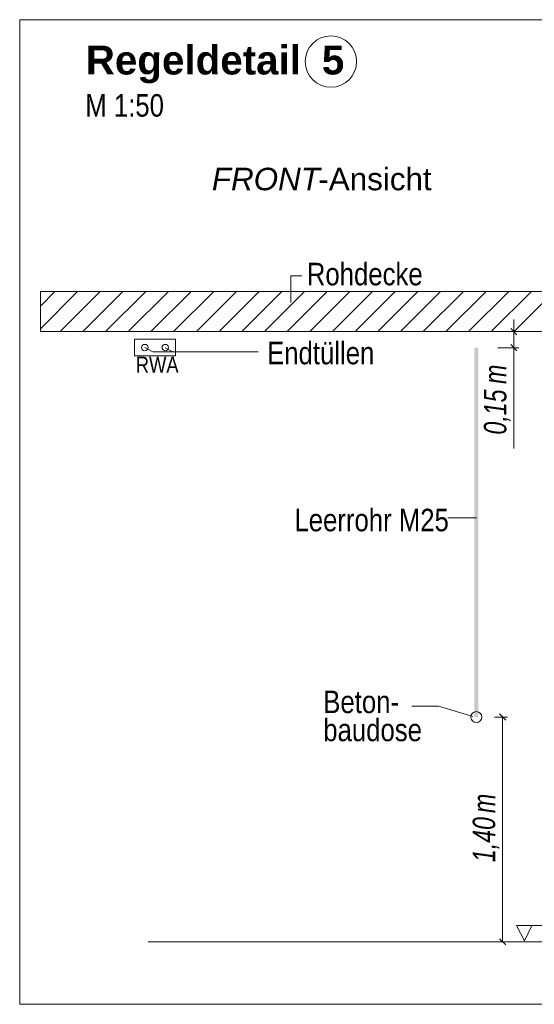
# Model space of a CAD drawing. Extents: x -620 to 3480, y 62 to 1102.
# Tile 224 of 256: x 128 to 160, y 835 to 896. Entities that reach past the tile are written whole.
import ezdxf
from ezdxf.lldxf.tags import DXFTag

# ---------------------------------------------------------------- set-up
doc = ezdxf.new("R2010")
doc.units = 0
doc.layers.get('0').update_dxf_attribs({"lineweight": 13})
for name, color, linetype, lineweight, true_color in [('E_Aussparung Bemaßung-A06G9STT8I', 5, 'Continuous', 9, 0x0000ff), ('E_Betonbaudose', 1, 'Continuous', 13, 0xff0000), ('E_Detail_Beschriftung', 7, 'Continuous', 13, 0x009900), ('E_Detail_Wandschraffur', 7, 'Continuous', 5, 0xc0c0c0), ('E_FT_RWA', 7, 'Continuous', 13, 0xe26e0e), ('E_Leerrohr Beschriftung', 1, 'Continuous', 9, 0xff0000)]:
    doc.layers.add(name, color=color, linetype=linetype, lineweight=lineweight, true_color=true_color)
doc.layers.add('E_Detail_Linie_Text_Bem', color=7, linetype='Continuous', lineweight=13)
doc.styles.get("Standard").update_dxf_attribs({"font": 'ARIALN.TTF'})
tags = doc.linetypes.add('fein_strichliert', pattern=[4, 1, -2, 1]).pattern_tags.tags
tags[8:9] = [DXFTag(74, 4), DXFTag(75, 0), DXFTag(340, '0'), DXFTag(46, 0.0), DXFTag(50, 0.0), DXFTag(44, 0.0), DXFTag(45, 0.0)]
tags[6:7] = [DXFTag(74, 4), DXFTag(75, 0), DXFTag(340, '0'), DXFTag(46, 0.0), DXFTag(50, 0.0), DXFTag(44, 0.0), DXFTag(45, 0.0)]
tags[4:5] = [DXFTag(74, 4), DXFTag(75, 0), DXFTag(340, '0'), DXFTag(46, 0.0), DXFTag(50, 0.0), DXFTag(44, 0.0), DXFTag(45, 0.0)]
tags = doc.linetypes.add('fein_strichliert-A06G9STX8I', pattern=[4, 1, -2, 1]).pattern_tags.tags
tags[8:9] = [DXFTag(74, 4), DXFTag(75, 0), DXFTag(340, '0'), DXFTag(46, 0.0), DXFTag(50, 0.0), DXFTag(44, 0.0), DXFTag(45, 0.0)]
tags[6:7] = [DXFTag(74, 4), DXFTag(75, 0), DXFTag(340, '0'), DXFTag(46, 0.0), DXFTag(50, 0.0), DXFTag(44, 0.0), DXFTag(45, 0.0)]
tags[4:5] = [DXFTag(74, 4), DXFTag(75, 0), DXFTag(340, '0'), DXFTag(46, 0.0), DXFTag(50, 0.0), DXFTag(44, 0.0), DXFTag(45, 0.0)]

# ---------------------------------------------------------------- blocks, each defined once
blk = doc.blocks.new('Referenz-A06G9STY8I')
at = {"layer": 'E_Aussparung Bemaßung-A06G9STT8I', "linetype": 'Continuous', "ltscale": 0.13}
for p, q in [((158.97, 877.604), (158.97, 869.566)), ((159.27, 876.84), (157.97, 876.84)), ((158.779, 877.031), (159.161, 876.649)), ((159.27, 875.84), (157.97, 875.84)), ((158.779, 876.031), (159.161, 875.649)), ((158.461, 852.649), (158.079, 853.031)), ((158.57, 852.84), (157.77, 852.84)), ((158.27, 852.84), (158.27, 838.84)), ((158.57, 838.84), (157.77, 838.84)), ((158.461, 838.649), (158.079, 839.031))]:
    blk.add_line(p, q, dxfattribs=at)
at = {"layer": 'E_Betonbaudose', "linetype": 'Continuous', "ltscale": 0.13}
for centre, radius in [((135.968, 875.85), 0.2), ((137.243, 875.85), 0.2), ((156.629, 852.84), 0.34)]:
    blk.add_circle(centre, radius, dxfattribs=at)
at = {"layer": 'E_Detail_Linie_Text_Bem', "linetype": 'fein_strichliert-A06G9STX8I', "ltscale": 0.65}
for p, q in [((190.937, 896.268), (128.168, 896.268)), ((128.168, 896.268), (128.168, 834.951)), ((128.168, 834.951), (187.911, 834.951))]:
    blk.add_line(p, q, dxfattribs=at)
at = {"layer": 'E_Detail_Linie_Text_Bem', "color": 0, "linetype": 'Continuous', "ltscale": 0.13}
for p, q in [((145.059, 878.661), (145.059, 880.309)), ((145.059, 880.309), (145.745, 880.309)), ((136.458, 875.579), (135.968, 875.85)), ((137.715, 875.579), (137.243, 875.84)), ((136.458, 875.579), (143.027, 875.579)), ((154.863, 865.254), (156.648, 865.254)), ((152.601, 853.514), (154.262, 853.514)), ((154.262, 853.514), (156.413, 852.873)), ((159.637, 838.906), (159.128, 839.856)), ((159.128, 839.856), (161.812, 839.856)), ((160.095, 839.859), (159.637, 838.906))]:
    blk.add_line(p, q, dxfattribs=at)
at = {"layer": 'E_Detail_Linie_Text_Bem', "linetype": 'Continuous', "ltscale": 0.13}
for p, q in [((180.785, 879.34), (129.457, 879.34)), ((129.457, 879.34), (129.457, 876.84)), ((129.457, 876.84), (139.85, 876.84)), ((129.457, 876.84), (178.285, 876.84)), ((139.85, 876.84), (180.785, 876.84)), ((136.184, 838.84), (173.197, 838.84))]:
    blk.add_line(p, q, dxfattribs=at)
blk.add_solid([(156.754, 875.841), (156.754, 852.84), (156.504, 875.84), (156.504, 852.84)], dxfattribs=at)
at = {"layer": 'E_Detail_Wandschraffur', "linetype": 'ByBlock', "ltscale": 0.13}
for p, q in [((129.457, 877.019), (131.779, 879.34)), ((132.107, 876.84), (134.607, 879.34)), ((134.936, 876.84), (137.436, 879.34)), ((137.764, 876.84), (140.264, 879.34)), ((140.593, 876.84), (143.093, 879.34)), ((143.421, 876.84), (145.921, 879.34)), ((146.25, 876.84), (148.75, 879.34)), ((149.078, 876.84), (151.578, 879.34)), ((151.906, 876.84), (154.406, 879.34)), ((154.735, 876.84), (157.235, 879.34)), ((157.563, 876.84), (160.063, 879.34))]:
    blk.add_line(p, q, dxfattribs=at)
at = {"layer": 'E_Detail_Wandschraffur', "linetype": 'fein_strichliert', "ltscale": 0.13}
for p, q in [((129.457, 878.433), (130.365, 879.34)), ((130.693, 876.84), (133.193, 879.34)), ((133.522, 876.84), (136.022, 879.34)), ((136.35, 876.84), (138.85, 879.34)), ((139.179, 876.84), (141.679, 879.34)), ((142.007, 876.84), (144.507, 879.34)), ((144.835, 876.84), (147.335, 879.34)), ((147.664, 876.84), (150.164, 879.34)), ((150.492, 876.84), (152.992, 879.34)), ((153.321, 876.84), (155.821, 879.34)), ((156.149, 876.84), (158.649, 879.34)), ((158.978, 876.84), (161.478, 879.34))]:
    blk.add_line(p, q, dxfattribs=at)
at = {"layer": 'E_FT_RWA', "linetype": 'Continuous', "ltscale": 0.13}
for p, q in [((135.33, 876.375), (137.88, 876.375)), ((135.33, 875.325), (135.33, 876.375)), ((137.88, 875.325), (137.88, 876.375)), ((135.33, 875.325), (137.88, 875.325))]:
    blk.add_line(p, q, dxfattribs=at)
at = {"layer": 'E_Leerrohr Beschriftung', "linetype": 'Continuous', "ltscale": 0.13}
blk.add_circle((147.567, 893.66), 1.6, dxfattribs=at)
at = {"layer": 'E_Aussparung Bemaßung-A06G9STT8I', "linetype": 'Continuous', "ltscale": 0.13, "char_height": 1.4, "attachment_point": 1, "rotation": 90}
for s, insert in [('{\\W0.9;\\fArial Narrow|b0|i1;m}', (157.103, 873.581)), ('{\\W0.9;\\fArial Narrow|b0|i1;0,15 }', (157.103, 870.428)), ('{\\W0.9;\\fArial Narrow|b0|i1;m}', (156.403, 846.861)), ('{\\W0.9;\\fArial Narrow|b0|i1;1,40 }', (156.403, 843.804))]:
    blk.add_mtext(s, dxfattribs=dict(at, insert=insert))
at = {"layer": 'E_Detail_Beschriftung', "color": 1, "linetype": 'Continuous', "lineweight": 35, "ltscale": 0.35, "true_color": 0xff0000, "char_height": 1.8, "attachment_point": 1}
for s, insert in [('{\\fArial|b1|i0;Regeldetail}', (132.286, 894.655)), ('{\\fArial|b1|i0;5}', (147, 894.655))]:
    blk.add_mtext(s, dxfattribs=dict(at, insert=insert))
at = {"layer": 'E_Detail_Beschriftung', "linetype": 'Continuous', "ltscale": 0.13, "char_height": 1.4, "attachment_point": 1}
for s, insert in [('{\\fArial Narrow;M 1:50}', (132.256, 891.631)), ('{\\fArial Narrow;Rohdecke}', (146.063, 881.126)), ('{\\fArial Narrow;Endtüllen}', (143.586, 876.209)), ('{\\fArial Narrow;Leerrohr M25}', (145.291, 865.81)), ('{\\fArial Narrow;Beton-}', (147.088, 854.486)), ('{\\fArial Narrow;baudose}', (147.088, 852.736))]:
    blk.add_mtext(s, dxfattribs=dict(at, insert=insert))
at = {"layer": 'E_Detail_Beschriftung', "linetype": 'Continuous', "lineweight": -2, "ltscale": 0.25, "char_height": 1.4, "attachment_point": 1}
for s, insert in [('{\\fArial|b0|i1;FRONT}', (140.146, 887.046)), ('{\\fArial;-Ansicht}', (146.781, 887.046))]:
    blk.add_mtext(s, dxfattribs=dict(at, insert=insert))
at = {"layer": 'E_FT_RWA', "linetype": 'ByBlock', "ltscale": 0.13, "insert": (135.402, 875.28), "char_height": 1, "attachment_point": 1}
blk.add_mtext('{\\fArial Narrow;RWA}', dxfattribs=at)

msp = doc.modelspace()

# ---------------------------------------------------------------- block references
at = {"color": 8, "lineweight": 25, "ltscale": 0.25, "true_color": 0x808080}
msp.add_blockref('Referenz-A06G9STY8I', (0, 0), dxfattribs=at)

doc.saveas('drawing.dxf')
